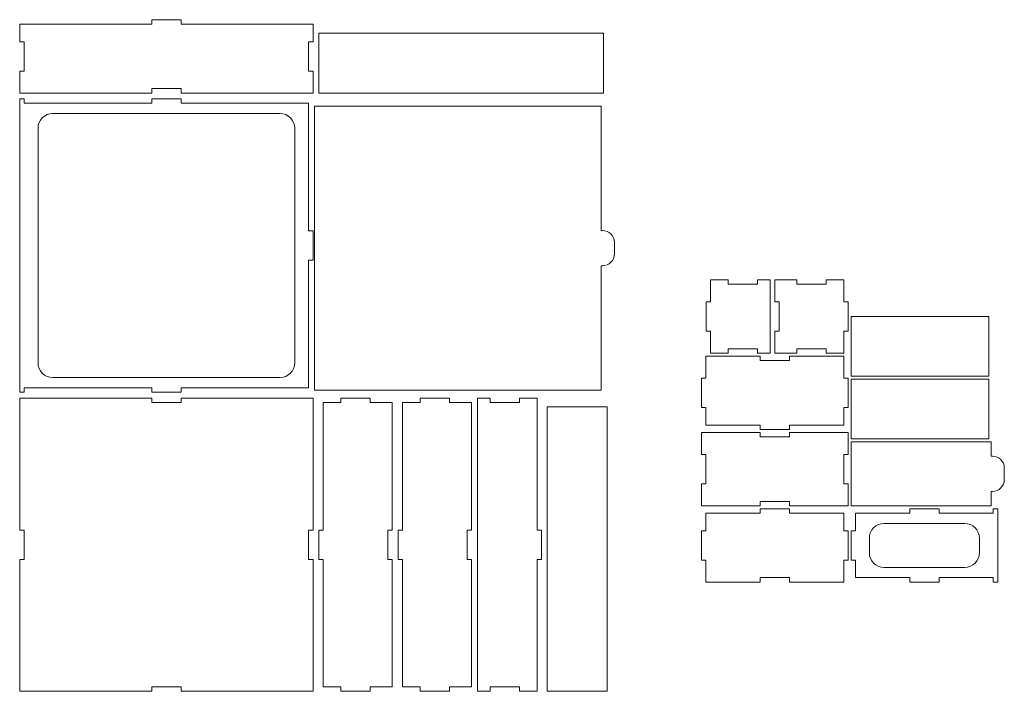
# Model space of a CAD drawing. Header units: millimetres. Extents: x -708 to 697, y -648 to 473.
# Tile 11 of 11: x 26 to 697, y 14 to 472. Entities that reach past the tile are written whole.
import ezdxf

# ---------------------------------------------------------------- set-up
doc = ezdxf.new("R2010")
doc.units = ezdxf.units.MM
doc.header["$MEASUREMENT"] = 0
doc.layers.add('Layer 1', color=7, linetype='Continuous')

msp = doc.modelspace()

# ---------------------------------------------------------------- linework, layer by layer
at = {"layer": 'Layer 1', "color": 250, "lineweight": 9}
for points, knots in [([(116.0441, 469.4391), (86.0441, 469.4391), (56.0441, 469.4391), (26.0441, 469.4391), (26.0441, 469.4391), (26.0441, 465.4391), (26.0441, 461.4391), (26.0441, 457.4391), (26.0441, 457.4391), (27.0441, 457.4391), (28.0441, 457.4391), (29.0441, 457.4391), (29.0441, 457.4391), (29.0441, 450.7724), (29.0441, 444.1058), (29.0441, 437.4391), (29.0441, 437.4391), (28.0441, 437.4391), (27.0441, 437.4391), (26.0441, 437.4391), (26.0441, 437.4391), (26.0441, 432.4391), (26.0441, 427.4391), (26.0441, 422.4391), (26.0441, 422.4391), (56.0441, 422.4391), (86.0441, 422.4391), (116.0441, 422.4391), (116.0441, 422.4391), (116.0441, 423.4391), (116.0441, 424.4391), (116.0441, 425.4391), (116.0441, 425.4391), (122.7108, 425.4391), (129.3774, 425.4391), (136.0441, 425.4391), (136.0441, 425.4391), (136.0441, 424.4391), (136.0441, 423.4391), (136.0441, 422.4391), (136.0441, 422.4391), (166.0441, 422.4391), (196.0441, 422.4391), (226.0441, 422.4391), (226.0441, 422.4391), (226.0441, 427.4391), (226.0441, 432.4391), (226.0441, 437.4391), (226.0441, 437.4391), (225.0441, 437.4391), (224.0441, 437.4391), (223.0441, 437.4391), (223.0441, 437.4391), (223.0441, 444.1058), (223.0441, 450.7724), (223.0441, 457.4391), (223.0441, 457.4391), (224.0441, 457.4391), (225.0441, 457.4391), (226.0441, 457.4391), (226.0441, 457.4391), (226.0441, 461.4391), (226.0441, 465.4391), (226.0441, 469.4391), (226.0441, 469.4391), (196.0441, 469.4391), (166.0441, 469.4391), (136.0441, 469.4391), (136.0441, 469.4391), (136.0441, 470.4391), (136.0441, 471.4391), (136.0441, 472.4391), (136.0441, 472.4391), (129.3774, 472.4391), (122.7108, 472.4391), (116.0441, 472.4391), (116.0441, 472.4391), (116.0441, 471.4391), (116.0441, 470.4391), (116.0441, 469.4391)], [0, 0, 0, 0, 0.04761905, 0.04761905, 0.04761905, 0.04761905, 0.0952381, 0.0952381, 0.0952381, 0.0952381, 0.14285714, 0.14285714, 0.14285714, 0.14285714, 0.19047619, 0.19047619, 0.19047619, 0.19047619, 0.23809524, 0.23809524, 0.23809524, 0.23809524, 0.28571429, 0.28571429, 0.28571429, 0.28571429, 0.33333333, 0.33333333, 0.33333333, 0.33333333, 0.38095238, 0.38095238, 0.38095238, 0.38095238, 0.42857143, 0.42857143, 0.42857143, 0.42857143, 0.47619048, 0.47619048, 0.47619048, 0.47619048, 0.52380952, 0.52380952, 0.52380952, 0.52380952, 0.57142857, 0.57142857, 0.57142857, 0.57142857, 0.61904762, 0.61904762, 0.61904762, 0.61904762, 0.66666667, 0.66666667, 0.66666667, 0.66666667, 0.71428571, 0.71428571, 0.71428571, 0.71428571, 0.76190476, 0.76190476, 0.76190476, 0.76190476, 0.80952381, 0.80952381, 0.80952381, 0.80952381, 0.85714286, 0.85714286, 0.85714286, 0.85714286, 0.9047619, 0.9047619, 0.9047619, 0.9047619, 1, 1, 1, 1]), ([(230.0441, 463.1391), (230.0441, 449.5724), (230.0441, 436.0058), (230.0441, 422.4391), (230.0441, 422.4391), (294.7108, 422.4391), (359.3774, 422.4391), (424.0441, 422.4391), (424.0441, 422.4391), (424.0441, 436.0058), (424.0441, 449.5724), (424.0441, 463.1391), (424.0441, 463.1391), (359.3774, 463.1391), (294.7108, 463.1391), (230.0441, 463.1391)], [0, 0, 0, 0, 0.2, 0.2, 0.2, 0.2, 0.4, 0.4, 0.4, 0.4, 0.6, 0.6, 0.6, 0.6, 1, 1, 1, 1]), ([(223.0441, 328.4391), (223.0441, 357.4391), (223.0441, 386.4391), (223.0441, 415.4391), (223.0441, 415.4391), (194.0441, 415.4391), (165.0441, 415.4391), (136.0441, 415.4391), (136.0441, 415.4391), (136.0441, 416.4391), (136.0441, 417.4391), (136.0441, 418.4391), (136.0441, 418.4391), (129.3774, 418.4391), (122.7108, 418.4391), (116.0441, 418.4391), (116.0441, 418.4391), (116.0441, 417.4391), (116.0441, 416.4391), (116.0441, 415.4391), (116.0441, 415.4391), (87.0441, 415.4391), (58.0441, 415.4391), (29.0441, 415.4391), (29.0441, 415.4391), (29.0441, 416.4391), (29.0441, 417.4391), (29.0441, 418.4391), (29.0441, 418.4391), (28.0441, 418.4391), (27.0441, 418.4391), (26.0441, 418.4391), (26.0441, 418.4391), (26.0441, 351.7724), (26.0441, 285.1058), (26.0441, 218.4391), (26.0441, 218.4391), (27.0441, 218.4391), (28.0441, 218.4391), (29.0441, 218.4391), (29.0441, 218.4391), (29.0441, 219.4391), (29.0441, 220.4391), (29.0441, 221.4391), (29.0441, 221.4391), (58.0441, 221.4391), (87.0441, 221.4391), (116.0441, 221.4391), (116.0441, 221.4391), (116.0441, 220.4391), (116.0441, 219.4391), (116.0441, 218.4391), (116.0441, 218.4391), (122.7108, 218.4391), (129.3774, 218.4391), (136.0441, 218.4391), (136.0441, 218.4391), (136.0441, 219.4391), (136.0441, 220.4391), (136.0441, 221.4391), (136.0441, 221.4391), (165.0441, 221.4391), (194.0441, 221.4391), (223.0441, 221.4391), (223.0441, 221.4391), (223.0441, 250.4391), (223.0441, 279.4391), (223.0441, 308.4391), (223.0441, 308.4391), (224.0441, 308.4391), (225.0441, 308.4391), (226.0441, 308.4391), (226.0441, 308.4391), (226.0441, 315.1058), (226.0441, 321.7724), (226.0441, 328.4391), (226.0441, 328.4391), (225.0441, 328.4391), (224.0441, 328.4391), (223.0441, 328.4391)], [0, 0, 0, 0, 0.04761905, 0.04761905, 0.04761905, 0.04761905, 0.0952381, 0.0952381, 0.0952381, 0.0952381, 0.14285714, 0.14285714, 0.14285714, 0.14285714, 0.19047619, 0.19047619, 0.19047619, 0.19047619, 0.23809524, 0.23809524, 0.23809524, 0.23809524, 0.28571429, 0.28571429, 0.28571429, 0.28571429, 0.33333333, 0.33333333, 0.33333333, 0.33333333, 0.38095238, 0.38095238, 0.38095238, 0.38095238, 0.42857143, 0.42857143, 0.42857143, 0.42857143, 0.47619048, 0.47619048, 0.47619048, 0.47619048, 0.52380952, 0.52380952, 0.52380952, 0.52380952, 0.57142857, 0.57142857, 0.57142857, 0.57142857, 0.61904762, 0.61904762, 0.61904762, 0.61904762, 0.66666667, 0.66666667, 0.66666667, 0.66666667, 0.71428571, 0.71428571, 0.71428571, 0.71428571, 0.76190476, 0.76190476, 0.76190476, 0.76190476, 0.80952381, 0.80952381, 0.80952381, 0.80952381, 0.85714286, 0.85714286, 0.85714286, 0.85714286, 0.9047619, 0.9047619, 0.9047619, 0.9047619, 1, 1, 1, 1]), ([(422.4441, 413.5391), (357.2774, 413.5391), (292.1108, 413.5391), (226.9441, 413.5391), (226.9441, 413.5391), (226.9441, 348.9724), (226.9441, 284.4058), (226.9441, 219.8391), (226.9441, 219.8391), (292.1108, 219.8391), (357.2774, 219.8391), (422.4441, 219.8391), (422.4441, 219.8391), (422.4441, 248.1224), (422.4441, 276.4058), (422.4441, 304.6891), (422.4441, 304.6891), (422.7774, 304.6891), (423.1108, 304.6891), (423.4441, 304.6891), (423.4441, 304.6891), (425.5658, 304.6891), (427.6007, 305.532), (429.101, 307.0322), (429.101, 307.0322), (430.6012, 308.5325), (431.4441, 310.5674), (431.4441, 312.6891), (431.4441, 312.6891), (431.4441, 315.3558), (431.4441, 318.0224), (431.4441, 320.6891), (431.4441, 320.6891), (431.4441, 322.8108), (430.6012, 324.8457), (429.101, 326.346), (429.101, 326.346), (427.6007, 327.8462), (425.5658, 328.6891), (423.4441, 328.6891), (423.4441, 328.6891), (423.1108, 328.6891), (422.7774, 328.6891), (422.4441, 328.6891), (422.4441, 328.6891), (422.4441, 356.9724), (422.4441, 385.2558), (422.4441, 413.5391)], [0, 0, 0, 0, 0.07692308, 0.07692308, 0.07692308, 0.07692308, 0.15384615, 0.15384615, 0.15384615, 0.15384615, 0.23076923, 0.23076923, 0.23076923, 0.23076923, 0.30769231, 0.30769231, 0.30769231, 0.30769231, 0.38461538, 0.38461538, 0.38461538, 0.38461538, 0.46153846, 0.46153846, 0.46153846, 0.46153846, 0.53846154, 0.53846154, 0.53846154, 0.53846154, 0.61538462, 0.61538462, 0.61538462, 0.61538462, 0.69230769, 0.69230769, 0.69230769, 0.69230769, 0.76923077, 0.76923077, 0.76923077, 0.76923077, 0.84615385, 0.84615385, 0.84615385, 0.84615385, 1, 1, 1, 1]), ([(210.6152, 405.5102), (212.4905, 403.6348), (213.5441, 401.0913), (213.5441, 398.4391), (213.5441, 398.4391), (213.5441, 345.1057), (213.5441, 291.7724), (213.5441, 238.439), (213.5441, 238.439), (213.5441, 232.9162), (209.0669, 228.4391), (203.5441, 228.4391), (203.5441, 228.4391), (151.8774, 228.4391), (100.2108, 228.4391), (48.5441, 228.4391), (48.5441, 228.4391), (45.8919, 228.4391), (43.3484, 229.4927), (41.473, 231.368), (41.473, 231.368), (39.5977, 233.2434), (38.5441, 235.7869), (38.5441, 238.4391), (38.5441, 238.4391), (38.5441, 291.7724), (38.5441, 345.1058), (38.5441, 398.4391), (38.5441, 398.4391), (38.5441, 401.0913), (39.5977, 403.6348), (41.473, 405.5102), (41.473, 405.5102), (43.3484, 407.3855), (45.8919, 408.4391), (48.5441, 408.4391), (48.5441, 408.4391), (100.2108, 408.4391), (151.8774, 408.4391), (203.5441, 408.4391), (203.5441, 408.4391), (206.1963, 408.4391), (208.7398, 407.3855), (210.6152, 405.5102)], [0, 0, 0, 0, 0.08333333, 0.08333333, 0.08333333, 0.08333333, 0.16666667, 0.16666667, 0.16666667, 0.16666667, 0.25, 0.25, 0.25, 0.25, 0.33333333, 0.33333333, 0.33333333, 0.33333333, 0.41666667, 0.41666667, 0.41666667, 0.41666667, 0.5, 0.5, 0.5, 0.5, 0.58333333, 0.58333333, 0.58333333, 0.58333333, 0.66666667, 0.66666667, 0.66666667, 0.66666667, 0.75, 0.75, 0.75, 0.75, 0.83333333, 0.83333333, 0.83333333, 0.83333333, 1, 1, 1, 1]), ([(537.7344, 245.0458), (537.7344, 261.7125), (537.7344, 278.3791), (537.7344, 295.0458), (537.7344, 295.0458), (534.8344, 295.0458), (531.9344, 295.0458), (529.0344, 295.0458), (529.0344, 295.0458), (529.0344, 294.0458), (529.0344, 293.0458), (529.0344, 292.0458), (529.0344, 292.0458), (522.3677, 292.0458), (515.7011, 292.0458), (509.0344, 292.0458), (509.0344, 292.0458), (509.0344, 293.0458), (509.0344, 294.0458), (509.0344, 295.0458), (509.0344, 295.0458), (505.0344, 295.0458), (501.0344, 295.0458), (497.0344, 295.0458), (497.0344, 295.0458), (497.0344, 290.0458), (497.0344, 285.0458), (497.0344, 280.0458), (497.0344, 280.0458), (496.0344, 280.0458), (495.0344, 280.0458), (494.0344, 280.0458), (494.0344, 280.0458), (494.0344, 273.3791), (494.0344, 266.7125), (494.0344, 260.0458), (494.0344, 260.0458), (495.0344, 260.0458), (496.0344, 260.0458), (497.0344, 260.0458), (497.0344, 260.0458), (497.0344, 255.0458), (497.0344, 250.0458), (497.0344, 245.0458), (497.0344, 245.0458), (501.0344, 245.0458), (505.0344, 245.0458), (509.0344, 245.0458), (509.0344, 245.0458), (509.0344, 246.0458), (509.0344, 247.0458), (509.0344, 248.0458), (509.0344, 248.0458), (515.7011, 248.0458), (522.3677, 248.0458), (529.0344, 248.0458), (529.0344, 248.0458), (529.0344, 247.0458), (529.0344, 246.0458), (529.0344, 245.0458), (529.0344, 245.0458), (531.9344, 245.0458), (534.8344, 245.0458), (537.7344, 245.0458)], [0, 0, 0, 0, 0.05882353, 0.05882353, 0.05882353, 0.05882353, 0.11764706, 0.11764706, 0.11764706, 0.11764706, 0.17647059, 0.17647059, 0.17647059, 0.17647059, 0.23529412, 0.23529412, 0.23529412, 0.23529412, 0.29411765, 0.29411765, 0.29411765, 0.29411765, 0.35294118, 0.35294118, 0.35294118, 0.35294118, 0.41176471, 0.41176471, 0.41176471, 0.41176471, 0.47058824, 0.47058824, 0.47058824, 0.47058824, 0.52941176, 0.52941176, 0.52941176, 0.52941176, 0.58823529, 0.58823529, 0.58823529, 0.58823529, 0.64705882, 0.64705882, 0.64705882, 0.64705882, 0.70588235, 0.70588235, 0.70588235, 0.70588235, 0.76470588, 0.76470588, 0.76470588, 0.76470588, 0.82352941, 0.82352941, 0.82352941, 0.82352941, 0.88235294, 0.88235294, 0.88235294, 0.88235294, 1, 1, 1, 1]), ([(575.7975, 292.0458), (569.1308, 292.0458), (562.4642, 292.0458), (555.7975, 292.0458), (555.7975, 292.0458), (555.7975, 293.0458), (555.7975, 294.0458), (555.7975, 295.0458), (555.7975, 295.0458), (550.7975, 295.0458), (545.7975, 295.0458), (540.7975, 295.0458), (540.7975, 295.0458), (540.7975, 290.0458), (540.7975, 285.0458), (540.7975, 280.0458), (540.7975, 280.0458), (541.7975, 280.0458), (542.7975, 280.0458), (543.7975, 280.0458), (543.7975, 280.0458), (543.7975, 273.3791), (543.7975, 266.7125), (543.7975, 260.0458), (543.7975, 260.0458), (542.7975, 260.0458), (541.7975, 260.0458), (540.7975, 260.0458), (540.7975, 260.0458), (540.7975, 255.0458), (540.7975, 250.0458), (540.7975, 245.0458), (540.7975, 245.0458), (545.7975, 245.0458), (550.7975, 245.0458), (555.7975, 245.0458), (555.7975, 245.0458), (555.7975, 246.0458), (555.7975, 247.0458), (555.7975, 248.0458), (555.7975, 248.0458), (562.4642, 248.0458), (569.1308, 248.0458), (575.7975, 248.0458), (575.7975, 248.0458), (575.7975, 247.0458), (575.7975, 246.0458), (575.7975, 245.0458), (575.7975, 245.0458), (579.7975, 245.0458), (583.7975, 245.0458), (587.7975, 245.0458), (587.7975, 245.0458), (587.7975, 250.0458), (587.7975, 255.0458), (587.7975, 260.0458), (587.7975, 260.0458), (588.7975, 260.0458), (589.7975, 260.0458), (590.7975, 260.0458), (590.7975, 260.0458), (590.7975, 266.7125), (590.7975, 273.3791), (590.7975, 280.0458), (590.7975, 280.0458), (589.7975, 280.0458), (588.7975, 280.0458), (587.7975, 280.0458), (587.7975, 280.0458), (587.7975, 285.0458), (587.7975, 290.0458), (587.7975, 295.0458), (587.7975, 295.0458), (583.7975, 295.0458), (579.7975, 295.0458), (575.7975, 295.0458), (575.7975, 295.0458), (575.7975, 294.0458), (575.7975, 293.0458), (575.7975, 292.0458)], [0, 0, 0, 0, 0.04761905, 0.04761905, 0.04761905, 0.04761905, 0.0952381, 0.0952381, 0.0952381, 0.0952381, 0.14285714, 0.14285714, 0.14285714, 0.14285714, 0.19047619, 0.19047619, 0.19047619, 0.19047619, 0.23809524, 0.23809524, 0.23809524, 0.23809524, 0.28571429, 0.28571429, 0.28571429, 0.28571429, 0.33333333, 0.33333333, 0.33333333, 0.33333333, 0.38095238, 0.38095238, 0.38095238, 0.38095238, 0.42857143, 0.42857143, 0.42857143, 0.42857143, 0.47619048, 0.47619048, 0.47619048, 0.47619048, 0.52380952, 0.52380952, 0.52380952, 0.52380952, 0.57142857, 0.57142857, 0.57142857, 0.57142857, 0.61904762, 0.61904762, 0.61904762, 0.61904762, 0.66666667, 0.66666667, 0.66666667, 0.66666667, 0.71428571, 0.71428571, 0.71428571, 0.71428571, 0.76190476, 0.76190476, 0.76190476, 0.76190476, 0.80952381, 0.80952381, 0.80952381, 0.80952381, 0.85714286, 0.85714286, 0.85714286, 0.85714286, 0.9047619, 0.9047619, 0.9047619, 0.9047619, 1, 1, 1, 1]), ([(686.7975, 270.0458), (622.1308, 270.0458), (657.4642, 270.0458), (592.7975, 270.0458), (592.7975, 270.0458), (592.7975, 256.4791), (592.7975, 242.9125), (592.7975, 229.3458), (592.7975, 229.3458), (657.4642, 229.3458), (622.1308, 229.3458), (686.7975, 229.3458), (686.7975, 229.3458), (686.7975, 242.9125), (686.7975, 256.4791), (686.7975, 270.0458)], [0, 0, 0, 0, 0.2, 0.2, 0.2, 0.2, 0.4, 0.4, 0.4, 0.4, 0.6, 0.6, 0.6, 0.6, 1, 1, 1, 1]), ([(587.7975, 242.9458), (558.7975, 242.9458), (579.7975, 242.9458), (550.7975, 242.9458), (550.7975, 242.9458), (550.7975, 241.9458), (550.7975, 240.9458), (550.7975, 239.9458), (550.7975, 239.9458), (544.1308, 239.9458), (537.4642, 239.9458), (530.7975, 239.9458), (530.7975, 239.9458), (530.7975, 240.9458), (530.7975, 241.9458), (530.7975, 242.9458), (530.7975, 242.9458), (501.7975, 242.9458), (522.7975, 242.9458), (493.7975, 242.9458), (493.7975, 242.9458), (493.7975, 237.9458), (493.7975, 232.9458), (493.7975, 227.9458), (493.7975, 227.9458), (492.7975, 227.9458), (491.7975, 227.9458), (490.7975, 227.9458), (490.7975, 227.9458), (490.7975, 221.2791), (490.7975, 214.6125), (490.7975, 207.9458), (490.7975, 207.9458), (491.7975, 207.9458), (492.7975, 207.9458), (493.7975, 207.9458), (493.7975, 207.9458), (493.7975, 203.9458), (493.7975, 199.9458), (493.7975, 195.9458), (493.7975, 195.9458), (522.7975, 195.9458), (501.7975, 195.9458), (530.7975, 195.9458), (530.7975, 195.9458), (530.7975, 194.9458), (530.7975, 193.9458), (530.7975, 192.9458), (530.7975, 192.9458), (537.4642, 192.9458), (544.1308, 192.9458), (550.7975, 192.9458), (550.7975, 192.9458), (550.7975, 193.9458), (550.7975, 194.9458), (550.7975, 195.9458), (550.7975, 195.9458), (579.7975, 195.9458), (558.7975, 195.9458), (587.7975, 195.9458), (587.7975, 195.9458), (587.7975, 199.9458), (587.7975, 203.9458), (587.7975, 207.9458), (587.7975, 207.9458), (588.7975, 207.9458), (589.7975, 207.9458), (590.7975, 207.9458), (590.7975, 207.9458), (590.7975, 214.6125), (590.7975, 221.2791), (590.7975, 227.9458), (590.7975, 227.9458), (589.7975, 227.9458), (588.7975, 227.9458), (587.7975, 227.9458), (587.7975, 227.9458), (587.7975, 232.9458), (587.7975, 237.9458), (587.7975, 242.9458)], [0, 0, 0, 0, 0.04761905, 0.04761905, 0.04761905, 0.04761905, 0.0952381, 0.0952381, 0.0952381, 0.0952381, 0.14285714, 0.14285714, 0.14285714, 0.14285714, 0.19047619, 0.19047619, 0.19047619, 0.19047619, 0.23809524, 0.23809524, 0.23809524, 0.23809524, 0.28571429, 0.28571429, 0.28571429, 0.28571429, 0.33333333, 0.33333333, 0.33333333, 0.33333333, 0.38095238, 0.38095238, 0.38095238, 0.38095238, 0.42857143, 0.42857143, 0.42857143, 0.42857143, 0.47619048, 0.47619048, 0.47619048, 0.47619048, 0.52380952, 0.52380952, 0.52380952, 0.52380952, 0.57142857, 0.57142857, 0.57142857, 0.57142857, 0.61904762, 0.61904762, 0.61904762, 0.61904762, 0.66666667, 0.66666667, 0.66666667, 0.66666667, 0.71428571, 0.71428571, 0.71428571, 0.71428571, 0.76190476, 0.76190476, 0.76190476, 0.76190476, 0.80952381, 0.80952381, 0.80952381, 0.80952381, 0.85714286, 0.85714286, 0.85714286, 0.85714286, 0.9047619, 0.9047619, 0.9047619, 0.9047619, 1, 1, 1, 1]), ([(686.7975, 227.3458), (622.1308, 227.3458), (657.4642, 227.3458), (592.7975, 227.3458), (592.7975, 227.3458), (592.7975, 213.7791), (592.7975, 200.2125), (592.7975, 186.6458), (592.7975, 186.6458), (657.4642, 186.6458), (622.1308, 186.6458), (686.7975, 186.6458), (686.7975, 186.6458), (686.7975, 200.2125), (686.7975, 213.7791), (686.7975, 227.3458)], [0, 0, 0, 0, 0.2, 0.2, 0.2, 0.2, 0.4, 0.4, 0.4, 0.4, 0.6, 0.6, 0.6, 0.6, 1, 1, 1, 1]), ([(226.0441, 214.4391), (196.0441, 214.4391), (166.0441, 214.4391), (136.0441, 214.4391), (136.0441, 214.4391), (136.0441, 213.4391), (136.0441, 212.4391), (136.0441, 211.4391), (136.0441, 211.4391), (129.3774, 211.4391), (122.7108, 211.4391), (116.0441, 211.4391), (116.0441, 211.4391), (116.0441, 212.4391), (116.0441, 213.4391), (116.0441, 214.4391), (116.0441, 214.4391), (86.0441, 214.4391), (56.0441, 214.4391), (26.0441, 214.4391), (26.0441, 214.4391), (26.0441, 184.4391), (26.0441, 154.4391), (26.0441, 124.4391), (26.0441, 124.4391), (27.0441, 124.4391), (28.0441, 124.4391), (29.0441, 124.4391), (29.0441, 124.4391), (29.0441, 117.7724), (29.0441, 111.1058), (29.0441, 104.4391), (29.0441, 104.4391), (28.0441, 104.4391), (27.0441, 104.4391), (26.0441, 104.4391), (26.0441, 104.4391), (26.0441, 74.4391), (26.0441, 44.4391), (26.0441, 14.4391), (26.0441, 14.4391), (56.0441, 14.4391), (86.0441, 14.4391), (116.0441, 14.4391), (116.0441, 14.4391), (116.0441, 15.4391), (116.0441, 16.4391), (116.0441, 17.4391), (116.0441, 17.4391), (122.7108, 17.4391), (129.3774, 17.4391), (136.0441, 17.4391), (136.0441, 17.4391), (136.0441, 16.4391), (136.0441, 15.4391), (136.0441, 14.4391), (136.0441, 14.4391), (166.0441, 14.4391), (196.0441, 14.4391), (226.0441, 14.4391), (226.0441, 14.4391), (226.0441, 44.4391), (226.0441, 74.4391), (226.0441, 104.4391), (226.0441, 104.4391), (225.0441, 104.4391), (224.0441, 104.4391), (223.0441, 104.4391), (223.0441, 104.4391), (223.0441, 111.1058), (223.0441, 117.7724), (223.0441, 124.4391), (223.0441, 124.4391), (224.0441, 124.4391), (225.0441, 124.4391), (226.0441, 124.4391), (226.0441, 124.4391), (226.0441, 154.4391), (226.0441, 184.4391), (226.0441, 214.4391)], [0, 0, 0, 0, 0.04761905, 0.04761905, 0.04761905, 0.04761905, 0.0952381, 0.0952381, 0.0952381, 0.0952381, 0.14285714, 0.14285714, 0.14285714, 0.14285714, 0.19047619, 0.19047619, 0.19047619, 0.19047619, 0.23809524, 0.23809524, 0.23809524, 0.23809524, 0.28571429, 0.28571429, 0.28571429, 0.28571429, 0.33333333, 0.33333333, 0.33333333, 0.33333333, 0.38095238, 0.38095238, 0.38095238, 0.38095238, 0.42857143, 0.42857143, 0.42857143, 0.42857143, 0.47619048, 0.47619048, 0.47619048, 0.47619048, 0.52380952, 0.52380952, 0.52380952, 0.52380952, 0.57142857, 0.57142857, 0.57142857, 0.57142857, 0.61904762, 0.61904762, 0.61904762, 0.61904762, 0.66666667, 0.66666667, 0.66666667, 0.66666667, 0.71428571, 0.71428571, 0.71428571, 0.71428571, 0.76190476, 0.76190476, 0.76190476, 0.76190476, 0.80952381, 0.80952381, 0.80952381, 0.80952381, 0.85714286, 0.85714286, 0.85714286, 0.85714286, 0.9047619, 0.9047619, 0.9047619, 0.9047619, 1, 1, 1, 1]), ([(233.0441, 211.4391), (233.0441, 182.4391), (233.0441, 153.4391), (233.0441, 124.4391), (233.0441, 124.4391), (232.0441, 124.4391), (231.0441, 124.4391), (230.0441, 124.4391), (230.0441, 124.4391), (230.0441, 117.7724), (230.0441, 111.1058), (230.0441, 104.4391), (230.0441, 104.4391), (231.0441, 104.4391), (232.0441, 104.4391), (233.0441, 104.4391), (233.0441, 104.4391), (233.0441, 75.4391), (233.0441, 46.4391), (233.0441, 17.4391), (233.0441, 17.4391), (237.0441, 17.4391), (241.0441, 17.4391), (245.0441, 17.4391), (245.0441, 17.4391), (245.0441, 16.4391), (245.0441, 15.4391), (245.0441, 14.4391), (245.0441, 14.4391), (251.7108, 14.4391), (258.3774, 14.4391), (265.0441, 14.4391), (265.0441, 14.4391), (265.0441, 15.4391), (265.0441, 16.4391), (265.0441, 17.4391), (265.0441, 17.4391), (270.0441, 17.4391), (275.0441, 17.4391), (280.0441, 17.4391), (280.0441, 17.4391), (280.0441, 46.4391), (280.0441, 75.4391), (280.0441, 104.4391), (280.0441, 104.4391), (279.0441, 104.4391), (278.0441, 104.4391), (277.0441, 104.4391), (277.0441, 104.4391), (277.0441, 111.1058), (277.0441, 117.7724), (277.0441, 124.4391), (277.0441, 124.4391), (278.0441, 124.4391), (279.0441, 124.4391), (280.0441, 124.4391), (280.0441, 124.4391), (280.0441, 153.4391), (280.0441, 182.4391), (280.0441, 211.4391), (280.0441, 211.4391), (275.0441, 211.4391), (270.0441, 211.4391), (265.0441, 211.4391), (265.0441, 211.4391), (265.0441, 212.4391), (265.0441, 213.4391), (265.0441, 214.4391), (265.0441, 214.4391), (258.3774, 214.4391), (251.7108, 214.4391), (245.0441, 214.4391), (245.0441, 214.4391), (245.0441, 213.4391), (245.0441, 212.4391), (245.0441, 211.4391), (245.0441, 211.4391), (241.0441, 211.4391), (237.0441, 211.4391), (233.0441, 211.4391)], [0, 0, 0, 0, 0.04761905, 0.04761905, 0.04761905, 0.04761905, 0.0952381, 0.0952381, 0.0952381, 0.0952381, 0.14285714, 0.14285714, 0.14285714, 0.14285714, 0.19047619, 0.19047619, 0.19047619, 0.19047619, 0.23809524, 0.23809524, 0.23809524, 0.23809524, 0.28571429, 0.28571429, 0.28571429, 0.28571429, 0.33333333, 0.33333333, 0.33333333, 0.33333333, 0.38095238, 0.38095238, 0.38095238, 0.38095238, 0.42857143, 0.42857143, 0.42857143, 0.42857143, 0.47619048, 0.47619048, 0.47619048, 0.47619048, 0.52380952, 0.52380952, 0.52380952, 0.52380952, 0.57142857, 0.57142857, 0.57142857, 0.57142857, 0.61904762, 0.61904762, 0.61904762, 0.61904762, 0.66666667, 0.66666667, 0.66666667, 0.66666667, 0.71428571, 0.71428571, 0.71428571, 0.71428571, 0.76190476, 0.76190476, 0.76190476, 0.76190476, 0.80952381, 0.80952381, 0.80952381, 0.80952381, 0.85714286, 0.85714286, 0.85714286, 0.85714286, 0.9047619, 0.9047619, 0.9047619, 0.9047619, 1, 1, 1, 1]), ([(287.0441, 211.4391), (287.0441, 182.4391), (287.0441, 153.4391), (287.0441, 124.4391), (287.0441, 124.4391), (286.0441, 124.4391), (285.0441, 124.4391), (284.0441, 124.4391), (284.0441, 124.4391), (284.0441, 117.7724), (284.0441, 111.1058), (284.0441, 104.4391), (284.0441, 104.4391), (285.0441, 104.4391), (286.0441, 104.4391), (287.0441, 104.4391), (287.0441, 104.4391), (287.0441, 75.4391), (287.0441, 46.4391), (287.0441, 17.4391), (287.0441, 17.4391), (291.0441, 17.4391), (295.0441, 17.4391), (299.0441, 17.4391), (299.0441, 17.4391), (299.0441, 16.4391), (299.0441, 15.4391), (299.0441, 14.4391), (299.0441, 14.4391), (305.7108, 14.4391), (312.3774, 14.4391), (319.0441, 14.4391), (319.0441, 14.4391), (319.0441, 15.4391), (319.0441, 16.4391), (319.0441, 17.4391), (319.0441, 17.4391), (324.0441, 17.4391), (329.0441, 17.4391), (334.0441, 17.4391), (334.0441, 17.4391), (334.0441, 46.4391), (334.0441, 75.4391), (334.0441, 104.4391), (334.0441, 104.4391), (333.0441, 104.4391), (332.0441, 104.4391), (331.0441, 104.4391), (331.0441, 104.4391), (331.0441, 111.1058), (331.0441, 117.7724), (331.0441, 124.4391), (331.0441, 124.4391), (332.0441, 124.4391), (333.0441, 124.4391), (334.0441, 124.4391), (334.0441, 124.4391), (334.0441, 153.4391), (334.0441, 182.4391), (334.0441, 211.4391), (334.0441, 211.4391), (329.0441, 211.4391), (324.0441, 211.4391), (319.0441, 211.4391), (319.0441, 211.4391), (319.0441, 212.4391), (319.0441, 213.4391), (319.0441, 214.4391), (319.0441, 214.4391), (312.3774, 214.4391), (305.7108, 214.4391), (299.0441, 214.4391), (299.0441, 214.4391), (299.0441, 213.4391), (299.0441, 212.4391), (299.0441, 211.4391), (299.0441, 211.4391), (295.0441, 211.4391), (291.0441, 211.4391), (287.0441, 211.4391)], [0, 0, 0, 0, 0.04761905, 0.04761905, 0.04761905, 0.04761905, 0.0952381, 0.0952381, 0.0952381, 0.0952381, 0.14285714, 0.14285714, 0.14285714, 0.14285714, 0.19047619, 0.19047619, 0.19047619, 0.19047619, 0.23809524, 0.23809524, 0.23809524, 0.23809524, 0.28571429, 0.28571429, 0.28571429, 0.28571429, 0.33333333, 0.33333333, 0.33333333, 0.33333333, 0.38095238, 0.38095238, 0.38095238, 0.38095238, 0.42857143, 0.42857143, 0.42857143, 0.42857143, 0.47619048, 0.47619048, 0.47619048, 0.47619048, 0.52380952, 0.52380952, 0.52380952, 0.52380952, 0.57142857, 0.57142857, 0.57142857, 0.57142857, 0.61904762, 0.61904762, 0.61904762, 0.61904762, 0.66666667, 0.66666667, 0.66666667, 0.66666667, 0.71428571, 0.71428571, 0.71428571, 0.71428571, 0.76190476, 0.76190476, 0.76190476, 0.76190476, 0.80952381, 0.80952381, 0.80952381, 0.80952381, 0.85714286, 0.85714286, 0.85714286, 0.85714286, 0.9047619, 0.9047619, 0.9047619, 0.9047619, 1, 1, 1, 1]), ([(338.0441, 214.4391), (338.0441, 147.7724), (338.0441, 81.1058), (338.0441, 14.4391), (338.0441, 14.4391), (340.9441, 14.4391), (343.8441, 14.4391), (346.7441, 14.4391), (346.7441, 14.4391), (346.7441, 15.4391), (346.7441, 16.4391), (346.7441, 17.4391), (346.7441, 17.4391), (353.4108, 17.4391), (360.0774, 17.4391), (366.7441, 17.4391), (366.7441, 17.4391), (366.7441, 16.4391), (366.7441, 15.4391), (366.7441, 14.4391), (366.7441, 14.4391), (370.7441, 14.4391), (374.7441, 14.4391), (378.7441, 14.4391), (378.7441, 14.4391), (378.7441, 44.4391), (378.7441, 74.4391), (378.7441, 104.4391), (378.7441, 104.4391), (379.7441, 104.4391), (380.7441, 104.4391), (381.7441, 104.4391), (381.7441, 104.4391), (381.7441, 111.1058), (381.7441, 117.7724), (381.7441, 124.4391), (381.7441, 124.4391), (380.7441, 124.4391), (379.7441, 124.4391), (378.7441, 124.4391), (378.7441, 124.4391), (378.7441, 154.4391), (378.7441, 184.4391), (378.7441, 214.4391), (378.7441, 214.4391), (374.7441, 214.4391), (370.7441, 214.4391), (366.7441, 214.4391), (366.7441, 214.4391), (366.7441, 213.4391), (366.7441, 212.4391), (366.7441, 211.4391), (366.7441, 211.4391), (360.0774, 211.4391), (353.4108, 211.4391), (346.7441, 211.4391), (346.7441, 211.4391), (346.7441, 212.4391), (346.7441, 213.4391), (346.7441, 214.4391), (346.7441, 214.4391), (343.8441, 214.4391), (340.9441, 214.4391), (338.0441, 214.4391)], [0, 0, 0, 0, 0.05882353, 0.05882353, 0.05882353, 0.05882353, 0.11764706, 0.11764706, 0.11764706, 0.11764706, 0.17647059, 0.17647059, 0.17647059, 0.17647059, 0.23529412, 0.23529412, 0.23529412, 0.23529412, 0.29411765, 0.29411765, 0.29411765, 0.29411765, 0.35294118, 0.35294118, 0.35294118, 0.35294118, 0.41176471, 0.41176471, 0.41176471, 0.41176471, 0.47058824, 0.47058824, 0.47058824, 0.47058824, 0.52941176, 0.52941176, 0.52941176, 0.52941176, 0.58823529, 0.58823529, 0.58823529, 0.58823529, 0.64705882, 0.64705882, 0.64705882, 0.64705882, 0.70588235, 0.70588235, 0.70588235, 0.70588235, 0.76470588, 0.76470588, 0.76470588, 0.76470588, 0.82352941, 0.82352941, 0.82352941, 0.82352941, 0.88235294, 0.88235294, 0.88235294, 0.88235294, 1, 1, 1, 1]), ([(385.7441, 208.4391), (385.7441, 143.7724), (385.7441, 79.1058), (385.7441, 14.4391), (385.7441, 14.4391), (399.3108, 14.4391), (412.8774, 14.4391), (426.4441, 14.4391), (426.4441, 14.4391), (426.4441, 79.1058), (426.4441, 143.7724), (426.4441, 208.4391), (426.4441, 208.4391), (412.8774, 208.4391), (399.3108, 208.4391), (385.7441, 208.4391)], [0, 0, 0, 0, 0.2, 0.2, 0.2, 0.2, 0.4, 0.4, 0.4, 0.4, 0.6, 0.6, 0.6, 0.6, 1, 1, 1, 1]), ([(590.7975, 190.9458), (560.7975, 190.9458), (580.7975, 190.9458), (550.7975, 190.9458), (550.7975, 190.9458), (550.7975, 189.9458), (550.7975, 188.9458), (550.7975, 187.9458), (550.7975, 187.9458), (544.1308, 187.9458), (537.4642, 187.9458), (530.7975, 187.9458), (530.7975, 187.9458), (530.7975, 188.9458), (530.7975, 189.9458), (530.7975, 190.9458), (530.7975, 190.9458), (500.7975, 190.9458), (520.7975, 190.9458), (490.7975, 190.9458), (490.7975, 190.9458), (490.7975, 185.9458), (490.7975, 180.9458), (490.7975, 175.9458), (490.7975, 175.9458), (491.7975, 175.9458), (492.7975, 175.9458), (493.7975, 175.9458), (493.7975, 175.9458), (493.7975, 169.2791), (493.7975, 162.6125), (493.7975, 155.9458), (493.7975, 155.9458), (492.7975, 155.9458), (491.7975, 155.9458), (490.7975, 155.9458), (490.7975, 155.9458), (490.7975, 150.9458), (490.7975, 145.9458), (490.7975, 140.9458), (490.7975, 140.9458), (520.7975, 140.9458), (500.7975, 140.9458), (530.7975, 140.9458), (530.7975, 140.9458), (530.7975, 141.9458), (530.7975, 142.9458), (530.7975, 143.9458), (530.7975, 143.9458), (537.4642, 143.9458), (544.1308, 143.9458), (550.7975, 143.9458), (550.7975, 143.9458), (550.7975, 142.9458), (550.7975, 141.9458), (550.7975, 140.9458), (550.7975, 140.9458), (580.7975, 140.9458), (560.7975, 140.9458), (590.7975, 140.9458), (590.7975, 140.9458), (590.7975, 145.9458), (590.7975, 150.9458), (590.7975, 155.9458), (590.7975, 155.9458), (589.7975, 155.9458), (588.7975, 155.9458), (587.7975, 155.9458), (587.7975, 155.9458), (587.7975, 162.6125), (587.7975, 169.2791), (587.7975, 175.9458), (587.7975, 175.9458), (588.7975, 175.9458), (589.7975, 175.9458), (590.7975, 175.9458), (590.7975, 175.9458), (590.7975, 180.9458), (590.7975, 185.9458), (590.7975, 190.9458)], [0, 0, 0, 0, 0.04761905, 0.04761905, 0.04761905, 0.04761905, 0.0952381, 0.0952381, 0.0952381, 0.0952381, 0.14285714, 0.14285714, 0.14285714, 0.14285714, 0.19047619, 0.19047619, 0.19047619, 0.19047619, 0.23809524, 0.23809524, 0.23809524, 0.23809524, 0.28571429, 0.28571429, 0.28571429, 0.28571429, 0.33333333, 0.33333333, 0.33333333, 0.33333333, 0.38095238, 0.38095238, 0.38095238, 0.38095238, 0.42857143, 0.42857143, 0.42857143, 0.42857143, 0.47619048, 0.47619048, 0.47619048, 0.47619048, 0.52380952, 0.52380952, 0.52380952, 0.52380952, 0.57142857, 0.57142857, 0.57142857, 0.57142857, 0.61904762, 0.61904762, 0.61904762, 0.61904762, 0.66666667, 0.66666667, 0.66666667, 0.66666667, 0.71428571, 0.71428571, 0.71428571, 0.71428571, 0.76190476, 0.76190476, 0.76190476, 0.76190476, 0.80952381, 0.80952381, 0.80952381, 0.80952381, 0.85714286, 0.85714286, 0.85714286, 0.85714286, 0.9047619, 0.9047619, 0.9047619, 0.9047619, 1, 1, 1, 1]), ([(592.7975, 184.6458), (657.9642, 184.6458), (623.1308, 184.6458), (688.2975, 184.6458), (688.2975, 184.6458), (688.2975, 181.3625), (688.2975, 178.0791), (688.2975, 174.7958), (688.2975, 174.7958), (688.6308, 174.7958), (688.9642, 174.7958), (689.2975, 174.7958), (689.2975, 174.7958), (693.713, 174.7958), (697.2975, 171.2113), (697.2975, 166.7958), (697.2975, 166.7958), (697.2975, 164.1291), (697.2975, 161.4625), (697.2975, 158.7958), (697.2975, 158.7958), (697.2975, 154.3803), (693.713, 150.7958), (689.2975, 150.7958), (689.2975, 150.7958), (688.9642, 150.7958), (688.6308, 150.7958), (688.2975, 150.7958), (688.2975, 150.7958), (688.2975, 147.5125), (688.2975, 144.2291), (688.2975, 140.9458), (688.2975, 140.9458), (623.1308, 140.9458), (657.9642, 140.9458), (592.7975, 140.9458), (592.7975, 140.9458), (592.7975, 155.5125), (592.7975, 170.0791), (592.7975, 184.6458)], [0, 0, 0, 0, 0.09090909, 0.09090909, 0.09090909, 0.09090909, 0.18181818, 0.18181818, 0.18181818, 0.18181818, 0.27272727, 0.27272727, 0.27272727, 0.27272727, 0.36363636, 0.36363636, 0.36363636, 0.36363636, 0.45454545, 0.45454545, 0.45454545, 0.45454545, 0.54545455, 0.54545455, 0.54545455, 0.54545455, 0.63636364, 0.63636364, 0.63636364, 0.63636364, 0.72727273, 0.72727273, 0.72727273, 0.72727273, 0.81818182, 0.81818182, 0.81818182, 0.81818182, 1, 1, 1, 1]), ([(493.7975, 135.9458), (493.7975, 131.9458), (493.7975, 127.9458), (493.7975, 123.9458), (493.7975, 123.9458), (492.7975, 123.9458), (491.7975, 123.9458), (490.7975, 123.9458), (490.7975, 123.9458), (490.7975, 117.2791), (490.7975, 110.6125), (490.7975, 103.9458), (490.7975, 103.9458), (491.7975, 103.9458), (492.7975, 103.9458), (493.7975, 103.9458), (493.7975, 103.9458), (493.7975, 98.9458), (493.7975, 93.9458), (493.7975, 88.9458), (493.7975, 88.9458), (522.7975, 88.9458), (501.7975, 88.9458), (530.7975, 88.9458), (530.7975, 88.9458), (530.7975, 89.9458), (530.7975, 90.9458), (530.7975, 91.9458), (530.7975, 91.9458), (537.4642, 91.9458), (544.1308, 91.9458), (550.7975, 91.9458), (550.7975, 91.9458), (550.7975, 90.9458), (550.7975, 89.9458), (550.7975, 88.9458), (550.7975, 88.9458), (579.7975, 88.9458), (558.7975, 88.9458), (587.7975, 88.9458), (587.7975, 88.9458), (587.7975, 93.9458), (587.7975, 98.9458), (587.7975, 103.9458), (587.7975, 103.9458), (588.7975, 103.9458), (589.7975, 103.9458), (590.7975, 103.9458), (590.7975, 103.9458), (590.7975, 110.6125), (590.7975, 117.2791), (590.7975, 123.9458), (590.7975, 123.9458), (589.7975, 123.9458), (588.7975, 123.9458), (587.7975, 123.9458), (587.7975, 123.9458), (587.7975, 127.9458), (587.7975, 131.9458), (587.7975, 135.9458), (587.7975, 135.9458), (558.7975, 135.9458), (579.7975, 135.9458), (550.7975, 135.9458), (550.7975, 135.9458), (550.7975, 136.9458), (550.7975, 137.9458), (550.7975, 138.9458), (550.7975, 138.9458), (544.1308, 138.9458), (537.4642, 138.9458), (530.7975, 138.9458), (530.7975, 138.9458), (530.7975, 137.9458), (530.7975, 136.9458), (530.7975, 135.9458), (530.7975, 135.9458), (501.7975, 135.9458), (522.7975, 135.9458), (493.7975, 135.9458)], [0, 0, 0, 0, 0.04761905, 0.04761905, 0.04761905, 0.04761905, 0.0952381, 0.0952381, 0.0952381, 0.0952381, 0.14285714, 0.14285714, 0.14285714, 0.14285714, 0.19047619, 0.19047619, 0.19047619, 0.19047619, 0.23809524, 0.23809524, 0.23809524, 0.23809524, 0.28571429, 0.28571429, 0.28571429, 0.28571429, 0.33333333, 0.33333333, 0.33333333, 0.33333333, 0.38095238, 0.38095238, 0.38095238, 0.38095238, 0.42857143, 0.42857143, 0.42857143, 0.42857143, 0.47619048, 0.47619048, 0.47619048, 0.47619048, 0.52380952, 0.52380952, 0.52380952, 0.52380952, 0.57142857, 0.57142857, 0.57142857, 0.57142857, 0.61904762, 0.61904762, 0.61904762, 0.61904762, 0.66666667, 0.66666667, 0.66666667, 0.66666667, 0.71428571, 0.71428571, 0.71428571, 0.71428571, 0.76190476, 0.76190476, 0.76190476, 0.76190476, 0.80952381, 0.80952381, 0.80952381, 0.80952381, 0.85714286, 0.85714286, 0.85714286, 0.85714286, 0.9047619, 0.9047619, 0.9047619, 0.9047619, 1, 1, 1, 1]), ([(689.7975, 135.9458), (660.7975, 135.9458), (681.7975, 135.9458), (652.7975, 135.9458), (652.7975, 135.9458), (652.7975, 136.9458), (652.7975, 137.9458), (652.7975, 138.9458), (652.7975, 138.9458), (646.1308, 138.9458), (639.4642, 138.9458), (632.7975, 138.9458), (632.7975, 138.9458), (632.7975, 137.9458), (632.7975, 136.9458), (632.7975, 135.9458), (632.7975, 135.9458), (603.7975, 135.9458), (624.7975, 135.9458), (595.7975, 135.9458), (595.7975, 135.9458), (595.7975, 131.9458), (595.7975, 127.9458), (595.7975, 123.9458), (595.7975, 123.9458), (594.7975, 123.9458), (593.7975, 123.9458), (592.7975, 123.9458), (592.7975, 123.9458), (592.7975, 117.2791), (592.7975, 110.6125), (592.7975, 103.9458), (592.7975, 103.9458), (593.7975, 103.9458), (594.7975, 103.9458), (595.7975, 103.9458), (595.7975, 103.9458), (595.7975, 99.9458), (595.7975, 95.9458), (595.7975, 91.9458), (595.7975, 91.9458), (624.7975, 91.9458), (603.7975, 91.9458), (632.7975, 91.9458), (632.7975, 91.9458), (632.7975, 90.9458), (632.7975, 89.9458), (632.7975, 88.9458), (632.7975, 88.9458), (639.4642, 88.9458), (646.1308, 88.9458), (652.7975, 88.9458), (652.7975, 88.9458), (652.7975, 89.9458), (652.7975, 90.9458), (652.7975, 91.9458), (652.7975, 91.9458), (681.7975, 91.9458), (660.7975, 91.9458), (689.7975, 91.9458), (689.7975, 91.9458), (689.7975, 90.9458), (689.7975, 89.9458), (689.7975, 88.9458), (689.7975, 88.9458), (690.7975, 88.9458), (691.7975, 88.9458), (692.7975, 88.9458), (692.7975, 88.9458), (692.7975, 105.6125), (692.7975, 122.2791), (692.7975, 138.9458), (692.7975, 138.9458), (691.7975, 138.9458), (690.7975, 138.9458), (689.7975, 138.9458), (689.7975, 138.9458), (689.7975, 137.9458), (689.7975, 136.9458), (689.7975, 135.9458)], [0, 0, 0, 0, 0.04761905, 0.04761905, 0.04761905, 0.04761905, 0.0952381, 0.0952381, 0.0952381, 0.0952381, 0.14285714, 0.14285714, 0.14285714, 0.14285714, 0.19047619, 0.19047619, 0.19047619, 0.19047619, 0.23809524, 0.23809524, 0.23809524, 0.23809524, 0.28571429, 0.28571429, 0.28571429, 0.28571429, 0.33333333, 0.33333333, 0.33333333, 0.33333333, 0.38095238, 0.38095238, 0.38095238, 0.38095238, 0.42857143, 0.42857143, 0.42857143, 0.42857143, 0.47619048, 0.47619048, 0.47619048, 0.47619048, 0.52380952, 0.52380952, 0.52380952, 0.52380952, 0.57142857, 0.57142857, 0.57142857, 0.57142857, 0.61904762, 0.61904762, 0.61904762, 0.61904762, 0.66666667, 0.66666667, 0.66666667, 0.66666667, 0.71428571, 0.71428571, 0.71428571, 0.71428571, 0.76190476, 0.76190476, 0.76190476, 0.76190476, 0.80952381, 0.80952381, 0.80952381, 0.80952381, 0.85714286, 0.85714286, 0.85714286, 0.85714286, 0.9047619, 0.9047619, 0.9047619, 0.9047619, 1, 1, 1, 1]), ([(670.2976, 128.9458), (675.8204, 128.9458), (680.2975, 124.4686), (680.2975, 118.9458), (680.2975, 118.9458), (680.2975, 115.6125), (680.2975, 112.2791), (680.2975, 108.9458), (680.2975, 108.9458), (680.2975, 103.4264), (675.8169, 98.9458), (670.2975, 98.9458), (670.2975, 98.9458), (618.6308, 98.9458), (666.9642, 98.9458), (615.2975, 98.9458), (615.2975, 98.9458), (609.7781, 98.9458), (605.2975, 103.4264), (605.2975, 108.9458), (605.2975, 108.9458), (605.2975, 112.2791), (605.2975, 115.6125), (605.2975, 118.9458), (605.2975, 118.9458), (605.2975, 124.4652), (609.7781, 128.9458), (615.2975, 128.9458), (615.2975, 128.9458), (666.9642, 128.9458), (618.6309, 128.9458), (670.2976, 128.9458)], [0, 0, 0, 0, 0.11111111, 0.11111111, 0.11111111, 0.11111111, 0.22222222, 0.22222222, 0.22222222, 0.22222222, 0.33333333, 0.33333333, 0.33333333, 0.33333333, 0.44444444, 0.44444444, 0.44444444, 0.44444444, 0.55555556, 0.55555556, 0.55555556, 0.55555556, 0.66666667, 0.66666667, 0.66666667, 0.66666667, 0.77777778, 0.77777778, 0.77777778, 0.77777778, 1, 1, 1, 1])]:
    msp.add_open_spline(points, degree=3, knots=knots, dxfattribs=at)

doc.saveas('drawing.dxf')
